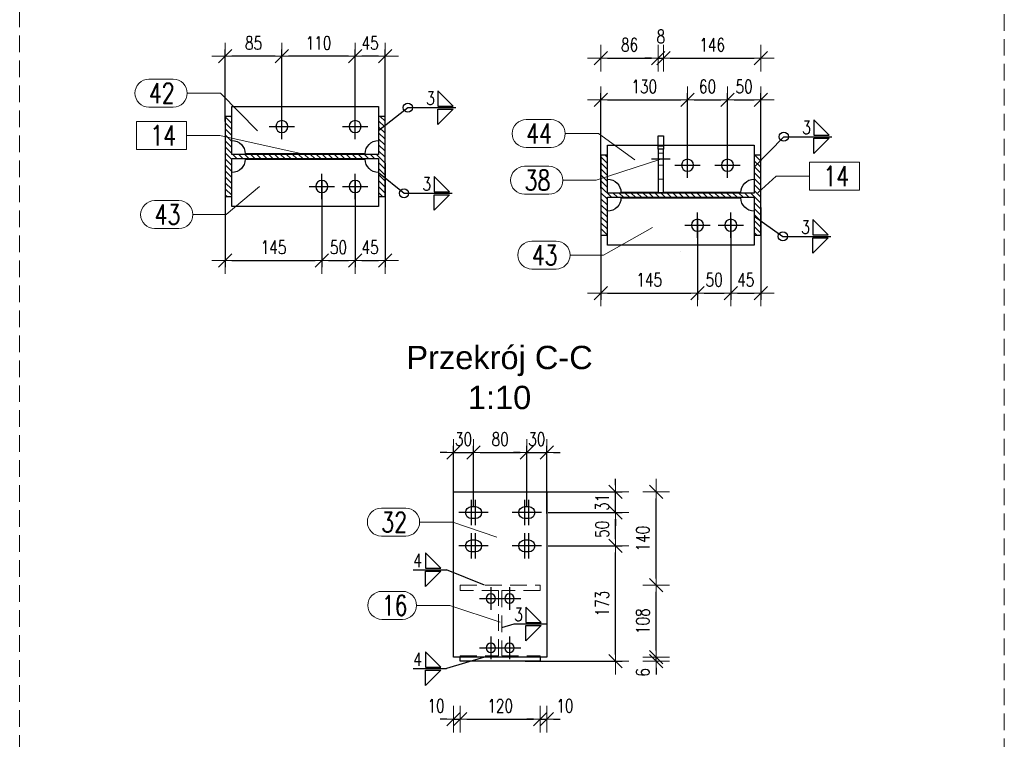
# Model space of a CAD drawing. Header units: millimetres. Extents: x 3515 to 4528, y 13642 to 14292.
# Tile 60 of 96: x 4124 to 4272, y 13827 to 13935. Entities that reach past the tile are written whole.
import ezdxf
from ezdxf.enums import TextEntityAlignment as Align

# ---------------------------------------------------------------- set-up
doc = ezdxf.new("R2010")
doc.units = ezdxf.units.MM
doc.header["$LTSCALE"] = 10
doc.linetypes.add('HIDDEN', pattern=[0.375, 0.25, -0.125])
doc.linetypes.add('MITTE', pattern=[2, 1.25, -0.25, 0.25, -0.25])
doc.layers.get('Defpoints').update_dxf_attribs({"color": 1})
for name, color, linetype, lineweight in [('PS_DIM', 4, 'Continuous', 13), ('PS_Hatch', 3, 'Continuous', 9), ('PS_Hidden', 2, 'HIDDEN', 9), ('PS_Pos', 1, 'Continuous', 15), ('PS_SOLID', 7, 'Continuous', 30), ('PS_TEXT', 3, 'Continuous', 18)]:
    doc.layers.add(name, color=color, linetype=linetype, lineweight=lineweight)
doc.layers.add('PS_MID', color=5, linetype='MITTE')
doc.layers.add('PS_WELD', color=1, linetype='Continuous')
doc.styles.add('ARIAL', font='arial.ttf')
doc.styles.add('simplex', font='simplex.shx', dxfattribs={"width": 0.75})
doc.dimstyles.new('1_10_PRZ', dxfattribs={"dimtxt": 2, "dimasz": 1, "dimexe": 2, "dimexo": 5, "dimgap": 1, "dimtad": 1, "dimdec": 0, "dimlfac": 10, "dimtxsty": 'simplex', "dimblk": 'dimznak', "dimcen": 2, "dimse1": 1, "dimse2": 1, "dimclrt": 3, "dimadec": 1, "dimazin": 0, "dimtfac": 1, "dimtdec": 0, "dimtix": 1, "dimtmove": 2, "dimatfit": 3, "dimldrblk": 'dim-grot', "dimfxl": 1, "dimarcsym": 0})
doc.dimstyles.new('1_10_SC', dxfattribs={"dimtxt": 2, "dimasz": 1, "dimexe": 1, "dimexo": 1, "dimgap": 1, "dimtad": 1, "dimdec": 0, "dimlfac": 10, "dimtxsty": 'simplex', "dimblk": 'dimznak', "dimcen": 2, "dimclrd": 256, "dimclre": 256, "dimclrt": 3, "dimadec": 1, "dimazin": 0, "dimtfac": 1, "dimtdec": 0, "dimtix": 1, "dimtmove": 2, "dimatfit": 3, "dimldrblk": 'dim-grot', "dimfxl": 1, "dimarcsym": 0})

# ---------------------------------------------------------------- blocks, each defined once
blk = doc.blocks.new('dimznak')
at = {"color": 0}
for points in [[(0, 2), (0, -2)], [(-2, 0), (2, 0)]]:
    blk.add_lwpolyline(points, dxfattribs=at)
at = {"color": 2}
blk.add_lwpolyline([(1, 1), (-1, -1)], dxfattribs=at)
blk = doc.blocks.new('*D255')
at = {"layer": 'Defpoints', "color": 0, "transparency": 16777216}
for p in [(4154.89, 13912.96), (4169.39, 13912.12), (4169.39, 13899.09)]:
    blk.add_point(p, dxfattribs=at)
at = {"layer": 'PS_DIM', "lineweight": -2, "transparency": 16777216}
for p, q in [((4154.89, 13911.96), (4154.89, 13898.09)), ((4169.39, 13911.12), (4169.39, 13898.09)), ((4155.89, 13899.09), (4168.39, 13899.09))]:
    blk.add_line(p, q, dxfattribs=at)
at = {"layer": 'PS_DIM', "lineweight": -2, "transparency": 16777216, "rotation": 180}
blk.add_blockref('dimznak', (4154.89, 13899.09), dxfattribs=at)
at = {"layer": 'PS_DIM', "lineweight": -2, "transparency": 16777216}
blk.add_blockref('dimznak', (4169.39, 13899.09), dxfattribs=at)
at = {"layer": 'PS_DIM', "color": 3, "transparency": 16777216, "insert": (4162.14, 13901.09), "char_height": 2, "attachment_point": 5, "style": 'simplex'}
blk.add_mtext('145', dxfattribs=at)
blk = doc.blocks.new('dim-grot')
blk.add_hatch(color=256).paths.add_polyline_path([(0, 0), (-2, 0.5), (-2, -0.5)])
blk.add_lwpolyline([(0, 0), (-2, 0.5), (-2, -0.5), (0, 0)])
blk = doc.blocks.new('*D256')
at = {"layer": 'Defpoints', "color": 0, "transparency": 16777216}
for p in [(4169.39, 13912.12), (4174.39, 13912.12), (4174.39, 13899.09)]:
    blk.add_point(p, dxfattribs=at)
at = {"layer": 'PS_DIM', "lineweight": -2, "transparency": 16777216}
for p, q in [((4169.39, 13911.12), (4169.39, 13898.09)), ((4174.39, 13911.12), (4174.39, 13898.09)), ((4170.39, 13899.09), (4173.39, 13899.09))]:
    blk.add_line(p, q, dxfattribs=at)
at = {"layer": 'PS_DIM', "lineweight": -2, "transparency": 16777216, "rotation": 180}
blk.add_blockref('dimznak', (4169.39, 13899.09), dxfattribs=at)
at = {"layer": 'PS_DIM', "lineweight": -2, "transparency": 16777216}
blk.add_blockref('dimznak', (4174.39, 13899.09), dxfattribs=at)
at = {"layer": 'PS_DIM', "color": 3, "transparency": 16777216, "insert": (4171.89, 13901.09), "char_height": 2, "attachment_point": 5, "style": 'simplex'}
blk.add_mtext('50', dxfattribs=at)
blk = doc.blocks.new('*D257')
at = {"layer": 'Defpoints', "color": 0, "transparency": 16777216}
for p in [(4178.89, 13914.72), (4174.39, 13912.12), (4178.89, 13899.09)]:
    blk.add_point(p, dxfattribs=at)
at = {"layer": 'PS_DIM', "lineweight": -2, "transparency": 16777216}
for p, q in [((4178.89, 13913.72), (4178.89, 13898.09)), ((4174.39, 13911.12), (4174.39, 13898.09)), ((4175.39, 13899.09), (4177.89, 13899.09))]:
    blk.add_line(p, q, dxfattribs=at)
at = {"layer": 'PS_DIM', "lineweight": -2, "transparency": 16777216, "rotation": 180}
blk.add_blockref('dimznak', (4174.39, 13899.09), dxfattribs=at)
at = {"layer": 'PS_DIM', "lineweight": -2, "transparency": 16777216}
blk.add_blockref('dimznak', (4178.89, 13899.09), dxfattribs=at)
at = {"layer": 'PS_DIM', "color": 3, "transparency": 16777216, "insert": (4176.64, 13901.09), "char_height": 2, "attachment_point": 5, "style": 'simplex'}
blk.add_mtext('45', dxfattribs=at)
blk = doc.blocks.new('*D258')
at = {"layer": 'Defpoints', "color": 0, "transparency": 16777216}
for p in [(4174.39, 13929.76), (4174.39, 13917.32), (4178.89, 13914.72)]:
    blk.add_point(p, dxfattribs=at)
at = {"layer": 'PS_DIM', "lineweight": -2, "transparency": 16777216}
for p, q in [((4174.39, 13918.32), (4174.39, 13930.76)), ((4178.89, 13915.72), (4178.89, 13930.76)), ((4177.89, 13929.76), (4175.39, 13929.76))]:
    blk.add_line(p, q, dxfattribs=at)
at = {"layer": 'PS_DIM', "lineweight": -2, "transparency": 16777216, "rotation": 180}
blk.add_blockref('dimznak', (4174.39, 13929.76), dxfattribs=at)
at = {"layer": 'PS_DIM', "lineweight": -2, "transparency": 16777216}
blk.add_blockref('dimznak', (4178.89, 13929.76), dxfattribs=at)
at = {"layer": 'PS_DIM', "color": 3, "transparency": 16777216, "insert": (4176.64, 13931.76), "char_height": 2, "attachment_point": 5, "style": 'simplex'}
blk.add_mtext('45', dxfattribs=at)
blk = doc.blocks.new('*D259')
at = {"layer": 'Defpoints', "color": 0, "transparency": 16777216}
for p in [(4163.39, 13929.76), (4163.39, 13917.32), (4174.39, 13917.32)]:
    blk.add_point(p, dxfattribs=at)
at = {"layer": 'PS_DIM', "lineweight": -2, "transparency": 16777216}
for p, q in [((4163.39, 13918.32), (4163.39, 13930.76)), ((4174.39, 13918.32), (4174.39, 13930.76)), ((4173.39, 13929.76), (4164.39, 13929.76))]:
    blk.add_line(p, q, dxfattribs=at)
at = {"layer": 'PS_DIM', "lineweight": -2, "transparency": 16777216, "rotation": 180}
blk.add_blockref('dimznak', (4163.39, 13929.76), dxfattribs=at)
at = {"layer": 'PS_DIM', "lineweight": -2, "transparency": 16777216}
blk.add_blockref('dimznak', (4174.39, 13929.76), dxfattribs=at)
at = {"layer": 'PS_DIM', "color": 3, "transparency": 16777216, "insert": (4168.89, 13931.76), "char_height": 2, "attachment_point": 5, "style": 'simplex'}
blk.add_mtext('110', dxfattribs=at)
blk = doc.blocks.new('*D260')
at = {"layer": 'Defpoints', "color": 0, "transparency": 16777216}
for p in [(4154.89, 13929.76), (4154.89, 13918.97), (4163.39, 13917.32)]:
    blk.add_point(p, dxfattribs=at)
at = {"layer": 'PS_DIM', "lineweight": -2, "transparency": 16777216}
for p, q in [((4154.89, 13919.97), (4154.89, 13930.76)), ((4163.39, 13918.32), (4163.39, 13930.76)), ((4162.39, 13929.76), (4155.89, 13929.76))]:
    blk.add_line(p, q, dxfattribs=at)
at = {"layer": 'PS_DIM', "lineweight": -2, "transparency": 16777216, "rotation": 180}
blk.add_blockref('dimznak', (4154.89, 13929.76), dxfattribs=at)
at = {"layer": 'PS_DIM', "lineweight": -2, "transparency": 16777216}
blk.add_blockref('dimznak', (4163.39, 13929.76), dxfattribs=at)
at = {"layer": 'PS_DIM', "color": 3, "transparency": 16777216, "insert": (4159.14, 13931.76), "char_height": 2, "attachment_point": 5, "style": 'simplex'}
blk.add_mtext('85', dxfattribs=at)
blk = doc.blocks.new('*D261')
at = {"layer": 'Defpoints', "color": 0, "transparency": 16777216}
for p in [(4202.37, 13856.26), (4213.5, 13856.26), (4198.94, 13838.96)]:
    blk.add_point(p, dxfattribs=at)
at = {"layer": 'PS_DIM', "lineweight": -2, "transparency": 16777216}
for p, q in [((4203.37, 13856.26), (4214.5, 13856.26)), ((4213.5, 13839.96), (4213.5, 13855.26)), ((4199.94, 13838.96), (4214.5, 13838.96))]:
    blk.add_line(p, q, dxfattribs=at)
for p, rotation in [((4213.5, 13856.26), 90), ((4213.5, 13838.96), 270)]:
    blk.add_blockref('dimznak', p, dxfattribs=dict(at, rotation=rotation))
at = {"layer": 'PS_DIM', "color": 3, "transparency": 16777216, "insert": (4211.5, 13847.61), "char_height": 2, "attachment_point": 5, "rotation": 90, "style": 'simplex'}
blk.add_mtext('173', dxfattribs=at)
blk = doc.blocks.new('*D262')
at = {"layer": 'Defpoints', "color": 0, "transparency": 16777216}
for p in [(4202.37, 13861.26), (4213.5, 13861.26), (4202.37, 13856.26)]:
    blk.add_point(p, dxfattribs=at)
at = {"layer": 'PS_DIM', "lineweight": -2, "transparency": 16777216}
for p, q in [((4203.37, 13861.26), (4214.5, 13861.26)), ((4213.5, 13857.26), (4213.5, 13860.26)), ((4203.37, 13856.26), (4214.5, 13856.26))]:
    blk.add_line(p, q, dxfattribs=at)
for p, rotation in [((4213.5, 13861.26), 90), ((4213.5, 13856.26), 270)]:
    blk.add_blockref('dimznak', p, dxfattribs=dict(at, rotation=rotation))
at = {"layer": 'PS_DIM', "color": 3, "transparency": 16777216, "insert": (4211.5, 13858.76), "char_height": 2, "attachment_point": 5, "rotation": 90, "style": 'simplex'}
blk.add_mtext('50', dxfattribs=at)
blk = doc.blocks.new('*D263')
at = {"layer": 'Defpoints', "color": 0, "transparency": 16777216}
for p in [(4197.6, 13864.36), (4213.5, 13864.36), (4202.37, 13861.26)]:
    blk.add_point(p, dxfattribs=at)
at = {"layer": 'PS_DIM', "lineweight": -2, "transparency": 16777216}
for p, q in [((4213.5, 13865.36), (4213.5, 13866.36)), ((4198.6, 13864.36), (4214.5, 13864.36)), ((4213.5, 13861.26), (4213.5, 13864.36)), ((4203.37, 13861.26), (4214.5, 13861.26)), ((4213.5, 13860.26), (4213.5, 13859.26))]:
    blk.add_line(p, q, dxfattribs=at)
for p, rotation in [((4213.5, 13864.36), 270), ((4213.5, 13861.26), 90)]:
    blk.add_blockref('dimznak', p, dxfattribs=dict(at, rotation=rotation))
at = {"layer": 'PS_DIM', "color": 3, "transparency": 16777216, "insert": (4211.5, 13862.81), "char_height": 2, "attachment_point": 5, "rotation": 90, "style": 'simplex'}
blk.add_mtext('31', dxfattribs=at)
blk = doc.blocks.new('*D264')
at = {"layer": 'Defpoints', "color": 0, "transparency": 16777216}
for p in [(4192.17, 13870.29), (4192.17, 13861.26), (4189.17, 13853.27)]:
    blk.add_point(p, dxfattribs=at)
at = {"layer": 'PS_DIM', "lineweight": -2, "transparency": 16777216}
for p, q in [((4188.17, 13870.29), (4187.17, 13870.29)), ((4189.17, 13854.27), (4189.17, 13871.29)), ((4189.17, 13870.29), (4192.17, 13870.29)), ((4192.17, 13862.26), (4192.17, 13871.29)), ((4193.17, 13870.29), (4194.17, 13870.29))]:
    blk.add_line(p, q, dxfattribs=at)
blk.add_blockref('dimznak', (4189.17, 13870.29), dxfattribs=at)
at = {"layer": 'PS_DIM', "lineweight": -2, "transparency": 16777216, "rotation": 180}
blk.add_blockref('dimznak', (4192.17, 13870.29), dxfattribs=at)
at = {"layer": 'PS_DIM', "color": 3, "transparency": 16777216, "insert": (4190.67, 13872.29), "char_height": 2, "attachment_point": 5, "style": 'simplex'}
blk.add_mtext('30', dxfattribs=at)
blk = doc.blocks.new('*D265')
at = {"layer": 'Defpoints', "color": 0, "transparency": 16777216}
for p in [(4200.17, 13870.29), (4192.17, 13861.26), (4200.17, 13861.26)]:
    blk.add_point(p, dxfattribs=at)
at = {"layer": 'PS_DIM', "lineweight": -2, "transparency": 16777216}
for p, q in [((4192.17, 13862.26), (4192.17, 13871.29)), ((4193.17, 13870.29), (4199.17, 13870.29)), ((4200.17, 13862.26), (4200.17, 13871.29))]:
    blk.add_line(p, q, dxfattribs=at)
at = {"layer": 'PS_DIM', "lineweight": -2, "transparency": 16777216, "rotation": 180}
blk.add_blockref('dimznak', (4192.17, 13870.29), dxfattribs=at)
at = {"layer": 'PS_DIM', "lineweight": -2, "transparency": 16777216}
blk.add_blockref('dimznak', (4200.17, 13870.29), dxfattribs=at)
at = {"layer": 'PS_DIM', "color": 3, "transparency": 16777216, "insert": (4196.17, 13872.29), "char_height": 2, "attachment_point": 5, "style": 'simplex'}
blk.add_mtext('80', dxfattribs=at)
blk = doc.blocks.new('*D266')
at = {"layer": 'Defpoints', "color": 0, "transparency": 16777216}
for p in [(4203.17, 13870.29), (4200.17, 13861.26), (4203.17, 13860.12)]:
    blk.add_point(p, dxfattribs=at)
at = {"layer": 'PS_DIM', "lineweight": -2, "transparency": 16777216}
for p, q in [((4199.17, 13870.29), (4198.17, 13870.29)), ((4200.17, 13862.26), (4200.17, 13871.29)), ((4200.17, 13870.29), (4203.17, 13870.29)), ((4203.17, 13861.12), (4203.17, 13871.29)), ((4204.17, 13870.29), (4205.17, 13870.29))]:
    blk.add_line(p, q, dxfattribs=at)
blk.add_blockref('dimznak', (4200.17, 13870.29), dxfattribs=at)
at = {"layer": 'PS_DIM', "lineweight": -2, "transparency": 16777216, "rotation": 180}
blk.add_blockref('dimznak', (4203.17, 13870.29), dxfattribs=at)
at = {"layer": 'PS_DIM', "color": 3, "transparency": 16777216, "insert": (4201.67, 13872.29), "char_height": 2, "attachment_point": 5, "style": 'simplex'}
blk.add_mtext('30', dxfattribs=at)
blk = doc.blocks.new('*D267')
at = {"layer": 'Defpoints', "color": 0, "transparency": 16777216}
for p in [(4189.17, 13850.79), (4190.17, 13850.36), (4190.17, 13830.26)]:
    blk.add_point(p, dxfattribs=at)
at = {"layer": 'PS_DIM', "color": 0, "lineweight": -2, "transparency": 16777216}
for p, q in [((4188.17, 13830.26), (4187.17, 13830.26)), ((4189.17, 13830.26), (4190.17, 13830.26)), ((4191.17, 13830.26), (4192.17, 13830.26))]:
    blk.add_line(p, q, dxfattribs=at)
blk.add_blockref('dimznak', (4189.17, 13830.26), dxfattribs=at)
at = {"layer": 'PS_DIM', "color": 0, "lineweight": -2, "transparency": 16777216, "rotation": 180}
blk.add_blockref('dimznak', (4190.17, 13830.26), dxfattribs=at)
at = {"layer": 'PS_DIM', "color": 3, "transparency": 16777216, "insert": (4186.54, 13832.26), "char_height": 2, "attachment_point": 5, "style": 'simplex'}
blk.add_mtext('10', dxfattribs=at)
blk = doc.blocks.new('*D268')
at = {"layer": 'Defpoints', "color": 0, "transparency": 16777216}
for p in [(4190.17, 13850.36), (4202.17, 13839.76), (4202.17, 13830.26)]:
    blk.add_point(p, dxfattribs=at)
at = {"layer": 'PS_DIM', "color": 0, "lineweight": -2, "transparency": 16777216}
blk.add_line((4191.17, 13830.26), (4201.17, 13830.26), dxfattribs=at)
at = {"layer": 'PS_DIM', "color": 0, "lineweight": -2, "transparency": 16777216, "rotation": 180}
blk.add_blockref('dimznak', (4190.17, 13830.26), dxfattribs=at)
at = {"layer": 'PS_DIM', "color": 0, "lineweight": -2, "transparency": 16777216}
blk.add_blockref('dimznak', (4202.17, 13830.26), dxfattribs=at)
at = {"layer": 'PS_DIM', "color": 3, "transparency": 16777216, "insert": (4196.17, 13832.26), "char_height": 2, "attachment_point": 5, "style": 'simplex'}
blk.add_mtext('120', dxfattribs=at)
blk = doc.blocks.new('*D269')
at = {"layer": 'Defpoints', "color": 0, "transparency": 16777216}
for p in [(4203.17, 13840.59), (4202.17, 13839.76), (4203.17, 13830.26)]:
    blk.add_point(p, dxfattribs=at)
at = {"layer": 'PS_DIM', "color": 0, "lineweight": -2, "transparency": 16777216}
for p, q in [((4201.17, 13830.26), (4200.17, 13830.26)), ((4202.17, 13830.26), (4203.17, 13830.26)), ((4204.17, 13830.26), (4205.17, 13830.26))]:
    blk.add_line(p, q, dxfattribs=at)
blk.add_blockref('dimznak', (4202.17, 13830.26), dxfattribs=at)
at = {"layer": 'PS_DIM', "color": 0, "lineweight": -2, "transparency": 16777216, "rotation": 180}
blk.add_blockref('dimznak', (4203.17, 13830.26), dxfattribs=at)
at = {"layer": 'PS_DIM', "color": 3, "transparency": 16777216, "insert": (4205.89, 13832.26), "char_height": 2, "attachment_point": 5, "style": 'simplex'}
blk.add_mtext('10', dxfattribs=at)
blk = doc.blocks.new('*D270')
at = {"layer": 'Defpoints', "color": 0, "transparency": 16777216}
for p in [(4198.94, 13839.56), (4219.58, 13839.56), (4198.94, 13838.96)]:
    blk.add_point(p, dxfattribs=at)
at = {"layer": 'PS_DIM', "color": 0, "lineweight": -2, "transparency": 16777216}
for p, q in [((4219.58, 13840.56), (4219.58, 13841.56)), ((4219.58, 13838.96), (4219.58, 13839.56)), ((4219.58, 13837.96), (4219.58, 13836.96))]:
    blk.add_line(p, q, dxfattribs=at)
for p, rotation in [((4219.58, 13839.56), 270), ((4219.58, 13838.96), 90)]:
    blk.add_blockref('dimznak', p, dxfattribs=dict(at, rotation=rotation))
at = {"layer": 'PS_DIM', "color": 3, "transparency": 16777216, "insert": (4217.58, 13837.28), "char_height": 2, "attachment_point": 5, "rotation": 90, "style": 'simplex'}
blk.add_mtext('6', dxfattribs=at)
blk = doc.blocks.new('*D271')
at = {"layer": 'Defpoints', "color": 0, "transparency": 16777216}
for p in [(4198.79, 13850.36), (4219.58, 13850.36), (4198.94, 13839.56)]:
    blk.add_point(p, dxfattribs=at)
at = {"layer": 'PS_DIM', "color": 0, "lineweight": -2, "transparency": 16777216}
blk.add_line((4219.58, 13840.56), (4219.58, 13849.36), dxfattribs=at)
for p, rotation in [((4219.58, 13850.36), 90), ((4219.58, 13839.56), 270)]:
    blk.add_blockref('dimznak', p, dxfattribs=dict(at, rotation=rotation))
at = {"layer": 'PS_DIM', "color": 3, "transparency": 16777216, "insert": (4217.58, 13844.96), "char_height": 2, "attachment_point": 5, "rotation": 90, "style": 'simplex'}
blk.add_mtext('108', dxfattribs=at)
blk = doc.blocks.new('*D272')
at = {"layer": 'Defpoints', "color": 0, "transparency": 16777216}
for p in [(4196.17, 13864.36), (4219.58, 13864.36), (4198.79, 13850.36)]:
    blk.add_point(p, dxfattribs=at)
at = {"layer": 'PS_DIM', "color": 0, "lineweight": -2, "transparency": 16777216}
blk.add_line((4219.58, 13851.36), (4219.58, 13863.36), dxfattribs=at)
for p, rotation in [((4219.58, 13864.36), 90), ((4219.58, 13850.36), 270)]:
    blk.add_blockref('dimznak', p, dxfattribs=dict(at, rotation=rotation))
at = {"layer": 'PS_DIM', "color": 3, "transparency": 16777216, "insert": (4217.58, 13857.36), "char_height": 2, "attachment_point": 5, "rotation": 90, "style": 'simplex'}
blk.add_mtext('140', dxfattribs=at)
blk = doc.blocks.new('Przekrój')
at = {"layer": 'PS_DIM', "style": 'ARIAL', "flags": 4}
for tag, p in [('PRZEKRÓJ', (7.89, 7.75)), ('SKALA', (7.89, 1.75))]:
    blk.add_attdef(tag, text='', height=3.5, dxfattribs=at).set_placement(p, align=Align.MIDDLE_CENTER)
blk = doc.blocks.new('*D273')
at = {"layer": 'Defpoints', "color": 0, "transparency": 16777216}
for p in [(4211.31, 13908.91), (4225.81, 13906.31), (4225.81, 13894.23)]:
    blk.add_point(p, dxfattribs=at)
at = {"layer": 'PS_DIM', "lineweight": -2, "transparency": 16777216}
for p, q in [((4211.31, 13907.91), (4211.31, 13893.23)), ((4225.81, 13905.31), (4225.81, 13893.23)), ((4212.31, 13894.23), (4224.81, 13894.23))]:
    blk.add_line(p, q, dxfattribs=at)
at = {"layer": 'PS_DIM', "lineweight": -2, "transparency": 16777216, "rotation": 180}
blk.add_blockref('dimznak', (4211.31, 13894.23), dxfattribs=at)
at = {"layer": 'PS_DIM', "lineweight": -2, "transparency": 16777216}
blk.add_blockref('dimznak', (4225.81, 13894.23), dxfattribs=at)
at = {"layer": 'PS_DIM', "color": 3, "transparency": 16777216, "insert": (4218.56, 13896.23), "char_height": 2, "attachment_point": 5, "style": 'simplex'}
blk.add_mtext('145', dxfattribs=at)
blk = doc.blocks.new('*D280')
at = {"layer": 'Defpoints', "color": 0, "transparency": 16777216}
for p in [(4220.71, 13929.48), (4220.71, 13913.41), (4219.91, 13911.31)]:
    blk.add_point(p, dxfattribs=at)
at = {"layer": 'PS_DIM', "color": 0, "lineweight": -2, "transparency": 16777216}
for p, q in [((4218.91, 13929.48), (4217.91, 13929.48)), ((4219.91, 13929.48), (4220.71, 13929.48)), ((4221.71, 13929.48), (4222.71, 13929.48))]:
    blk.add_line(p, q, dxfattribs=at)
blk.add_blockref('dimznak', (4219.91, 13929.48), dxfattribs=at)
at = {"layer": 'PS_DIM', "color": 0, "lineweight": -2, "transparency": 16777216, "rotation": 180}
blk.add_blockref('dimznak', (4220.71, 13929.48), dxfattribs=at)
at = {"layer": 'PS_DIM', "color": 3, "transparency": 16777216, "insert": (4220.31, 13932.73), "char_height": 2, "attachment_point": 5, "style": 'simplex'}
blk.add_mtext('8', dxfattribs=at)
blk = doc.blocks.new('*X651')
at = {"color": 1}
for p, q in [((4160.03, 13910.2), (4155.03, 13906)), ((4144.28, 13908.1), (4147.93, 13908.1)), ((4150.03, 13906), (4155.03, 13906)), ((4144.28, 13903.9), (4147.93, 13903.9))]:
    blk.add_line(p, q, dxfattribs=at)
for centre, start, end in [((4144.28, 13906), 90, 270), ((4147.93, 13906), 270, 90)]:
    blk.add_arc(centre, 2.1, start, end, dxfattribs=at)
at = {"color": 2, "style": 'simplex', "width": 0.75}
blk.add_text('43', height=3, dxfattribs=at).set_placement((4144.28, 13904.5))
blk = doc.blocks.new('*X652')
at = {"color": 1}
for p, q in [((4143.42, 13926.33), (4147.07, 13926.33)), ((4149.17, 13924.23), (4154.17, 13924.23)), ((4159.71, 13918.56), (4154.17, 13924.23)), ((4143.42, 13922.13), (4147.07, 13922.13))]:
    blk.add_line(p, q, dxfattribs=at)
for centre, start, end in [((4143.42, 13924.23), 90, 270), ((4147.07, 13924.23), 270, 90)]:
    blk.add_arc(centre, 2.1, start, end, dxfattribs=at)
at = {"color": 2, "style": 'simplex', "width": 0.75}
blk.add_text('42', height=3, dxfattribs=at).set_placement((4143.42, 13922.73))
blk = doc.blocks.new('*X653')
at = {"color": 1}
for p, q in [((4149.07, 13919.98), (4141.55, 13919.98)), ((4141.55, 13919.98), (4141.55, 13915.78)), ((4149.07, 13915.78), (4149.07, 13919.98)), ((4149.07, 13917.88), (4154.07, 13917.88)), ((4166.89, 13915.03), (4154.07, 13917.88)), ((4141.55, 13915.78), (4149.07, 13915.78))]:
    blk.add_line(p, q, dxfattribs=at)
at = {"color": 30, "style": 'simplex', "width": 0.75}
blk.add_text('14', height=3, dxfattribs=at).set_placement((4143.65, 13916.38))
blk = doc.blocks.new('*X654')
at = {"color": 1}
for p, q in [((4178.33, 13861.94), (4181.98, 13861.94)), ((4184.08, 13859.84), (4189.08, 13859.84)), ((4195.68, 13857.6), (4189.08, 13859.84)), ((4178.33, 13857.74), (4181.98, 13857.74))]:
    blk.add_line(p, q, dxfattribs=at)
for centre, start, end in [((4178.33, 13859.84), 90, 270), ((4181.98, 13859.84), 270, 90)]:
    blk.add_arc(centre, 2.1, start, end, dxfattribs=at)
at = {"color": 2, "style": 'simplex', "width": 0.75}
blk.add_text('32', height=3, dxfattribs=at).set_placement((4178.33, 13858.34))
blk = doc.blocks.new('*X655')
at = {"color": 1}
for p, q in [((4178.4, 13849.44), (4181.51, 13849.44)), ((4183.61, 13847.34), (4188.61, 13847.34)), ((4196.15, 13844.81), (4188.61, 13847.34)), ((4178.4, 13845.24), (4181.51, 13845.24))]:
    blk.add_line(p, q, dxfattribs=at)
for centre, start, end in [((4178.4, 13847.34), 90, 270), ((4181.51, 13847.34), 270, 90)]:
    blk.add_arc(centre, 2.1, start, end, dxfattribs=at)
at = {"color": 2, "style": 'simplex', "width": 0.75}
blk.add_text('16', height=3, dxfattribs=at).set_placement((4178.4, 13845.84))
blk = doc.blocks.new('*X656')
at = {"color": 1}
for p, q in [((4250.13, 13913.87), (4242.61, 13913.87)), ((4242.61, 13913.87), (4242.61, 13909.67)), ((4250.13, 13909.67), (4250.13, 13913.87)), ((4234.87, 13909.25), (4237.61, 13911.77)), ((4237.61, 13911.77), (4242.61, 13911.77)), ((4242.61, 13909.67), (4250.13, 13909.67))]:
    blk.add_line(p, q, dxfattribs=at)
at = {"color": 30, "style": 'simplex', "width": 0.75}
blk.add_text('14', height=3, dxfattribs=at).set_placement((4244.71, 13910.27))
blk = doc.blocks.new('*X657')
at = {"color": 1}
for p, q in [((4199.84, 13913.25), (4203.49, 13913.25)), ((4220.31, 13914.31), (4210.59, 13911.15)), ((4205.59, 13911.15), (4210.59, 13911.15)), ((4199.84, 13909.05), (4203.49, 13909.05))]:
    blk.add_line(p, q, dxfattribs=at)
for centre, start, end in [((4199.84, 13911.15), 90, 270), ((4203.49, 13911.15), 270, 90)]:
    blk.add_arc(centre, 2.1, start, end, dxfattribs=at)
at = {"color": 2, "style": 'simplex', "width": 0.75}
blk.add_text('38', height=3, dxfattribs=at).set_placement((4199.84, 13909.65))
blk = doc.blocks.new('*X658')
at = {"color": 1}
for p, q in [((4200.08, 13920.26), (4203.83, 13920.26)), ((4205.93, 13918.16), (4210.93, 13918.16)), ((4216.4, 13914.23), (4210.93, 13918.16)), ((4200.08, 13916.06), (4203.83, 13916.06))]:
    blk.add_line(p, q, dxfattribs=at)
for centre, start, end in [((4200.08, 13918.16), 90, 270), ((4203.83, 13918.16), 270, 90)]:
    blk.add_arc(centre, 2.1, start, end, dxfattribs=at)
at = {"color": 2, "style": 'simplex', "width": 0.75}
blk.add_text('44', height=3, dxfattribs=at).set_placement((4200.08, 13916.66))
blk = doc.blocks.new('*X659')
at = {"color": 1}
for p, q in [((4219.07, 13904.06), (4211.67, 13899.92)), ((4200.93, 13902.02), (4204.57, 13902.02)), ((4206.67, 13899.92), (4211.67, 13899.92)), ((4200.93, 13897.82), (4204.57, 13897.82))]:
    blk.add_line(p, q, dxfattribs=at)
for centre, start, end in [((4200.93, 13899.92), 90, 270), ((4204.57, 13899.92), 270, 90)]:
    blk.add_arc(centre, 2.1, start, end, dxfattribs=at)
at = {"color": 2, "style": 'simplex', "width": 0.75}
blk.add_text('43', height=3, dxfattribs=at).set_placement((4200.93, 13898.42))
blk = doc.blocks.new('*X663')
at = {"color": 3}
for p, q in [((4187.27, 13852.92), (4184.97, 13855.22)), ((4184.97, 13855.22), (4184.97, 13852.92)), ((4184.97, 13852.92), (4187.27, 13852.92)), ((4184.97, 13852.46), (4187.27, 13852.46)), ((4187.27, 13852.46), (4184.97, 13850.16)), ((4184.97, 13850.16), (4184.97, 13852.46))]:
    blk.add_line(p, q, dxfattribs=at)
at = {"color": 9}
for p in [(4183.13, 13852.69), (4193.81, 13850.36)]:
    blk.add_line(p, (4188.13, 13852.69), dxfattribs=at)
at = {"color": 2, "style": 'simplex', "width": 0.75}
blk.add_text('4', height=2, dxfattribs=at).set_placement((4183.13, 13853.09))
blk = doc.blocks.new('*X664')
at = {"color": 3}
for p, q in [((4202.33, 13844.79), (4200.03, 13847.09)), ((4200.03, 13847.09), (4200.03, 13844.79)), ((4200.03, 13844.79), (4202.33, 13844.79)), ((4200.03, 13844.33), (4202.33, 13844.33)), ((4202.33, 13844.33), (4200.03, 13842.03)), ((4200.03, 13842.03), (4200.03, 13844.33))]:
    blk.add_line(p, q, dxfattribs=at)
at = {"color": 9}
for p, q in [((4196.42, 13844.01), (4198.28, 13844.56)), ((4198.28, 13844.56), (4203.28, 13844.56))]:
    blk.add_line(p, q, dxfattribs=at)
at = {"color": 2, "style": 'simplex', "width": 0.75}
blk.add_text('3', height=2, dxfattribs=at).set_placement((4198.28, 13844.96))
blk = doc.blocks.new('*X665')
at = {"color": 3}
for p, q in [((4187.27, 13838.07), (4184.97, 13840.37)), ((4184.97, 13840.37), (4184.97, 13838.07)), ((4184.97, 13838.07), (4187.27, 13838.07)), ((4184.97, 13837.61), (4187.27, 13837.61)), ((4187.27, 13837.61), (4184.97, 13835.31)), ((4184.97, 13835.31), (4184.97, 13837.61))]:
    blk.add_line(p, q, dxfattribs=at)
at = {"color": 9}
for p in [(4193.81, 13839.56), (4183.13, 13837.84)]:
    blk.add_line(p, (4188.13, 13837.84), dxfattribs=at)
at = {"color": 2, "style": 'simplex', "width": 0.75}
blk.add_text('4', height=2, dxfattribs=at).set_placement((4183.13, 13838.24))
blk = doc.blocks.new('*X667')
at = {"color": 3}
for p, q in [((4189.13, 13922.29), (4186.83, 13924.59)), ((4186.83, 13924.59), (4186.83, 13922.29)), ((4186.83, 13922.29), (4189.13, 13922.29)), ((4186.83, 13921.83), (4189.13, 13921.83)), ((4189.13, 13921.83), (4186.83, 13919.53)), ((4186.83, 13919.53), (4186.83, 13921.83))]:
    blk.add_line(p, q, dxfattribs=at)
at = {"color": 9}
for p, q in [((4177.89, 13918.61), (4182.31, 13922.06)), ((4182.31, 13922.06), (4189.52, 13922.06))]:
    blk.add_line(p, q, dxfattribs=at)
blk.add_circle((4182.31, 13922.06), 0.69, dxfattribs=at)
at = {"color": 2, "style": 'simplex', "width": 0.75}
blk.add_text('3', height=2, dxfattribs=at).set_placement((4185.07, 13922.46))
blk = doc.blocks.new('*X668')
at = {"color": 9}
for p, q in [((4177.89, 13912.32), (4181.74, 13909.2)), ((4181.74, 13909.2), (4188.95, 13909.2))]:
    blk.add_line(p, q, dxfattribs=at)
at = {"color": 3}
for p, q in [((4188.56, 13909.43), (4186.26, 13911.73)), ((4186.26, 13911.73), (4186.26, 13909.43)), ((4186.26, 13909.43), (4188.56, 13909.43)), ((4186.26, 13908.97), (4188.56, 13908.97)), ((4188.56, 13908.97), (4186.26, 13906.67)), ((4186.26, 13906.67), (4186.26, 13908.97))]:
    blk.add_line(p, q, dxfattribs=at)
at = {"color": 9}
blk.add_circle((4181.74, 13909.2), 0.69, dxfattribs=at)
at = {"color": 2, "style": 'simplex', "width": 0.75}
blk.add_text('3', height=2, dxfattribs=at).set_placement((4184.5, 13909.6))
blk = doc.blocks.new('*X669')
at = {"color": 3}
for p, q in [((4245.59, 13917.92), (4243.29, 13920.22)), ((4243.29, 13920.22), (4243.29, 13917.92)), ((4243.29, 13917.92), (4245.59, 13917.92)), ((4243.29, 13917.46), (4245.59, 13917.46)), ((4245.59, 13917.46), (4243.29, 13915.16)), ((4243.29, 13915.16), (4243.29, 13917.46))]:
    blk.add_line(p, q, dxfattribs=at)
at = {"color": 9}
for p, q in [((4234.33, 13913.1), (4238.77, 13917.69)), ((4238.77, 13917.69), (4245.98, 13917.69))]:
    blk.add_line(p, q, dxfattribs=at)
blk.add_circle((4238.77, 13917.69), 0.69, dxfattribs=at)
at = {"color": 2, "style": 'simplex', "width": 0.75}
blk.add_text('3', height=2, dxfattribs=at).set_placement((4241.53, 13918.09))
blk = doc.blocks.new('*X670')
at = {"color": 9}
for p, q in [((4234.33, 13905.76), (4238.63, 13902.73)), ((4238.63, 13902.73), (4245.84, 13902.73))]:
    blk.add_line(p, q, dxfattribs=at)
at = {"color": 3}
for p, q in [((4245.45, 13902.96), (4243.15, 13905.26)), ((4243.15, 13905.26), (4243.15, 13902.96)), ((4243.15, 13902.96), (4245.45, 13902.96)), ((4243.15, 13902.5), (4245.45, 13902.5)), ((4245.45, 13902.5), (4243.15, 13900.2)), ((4243.15, 13900.2), (4243.15, 13902.5))]:
    blk.add_line(p, q, dxfattribs=at)
at = {"color": 9}
blk.add_circle((4238.63, 13902.73), 0.69, dxfattribs=at)
at = {"color": 2, "style": 'simplex', "width": 0.75}
blk.add_text('3', height=2, dxfattribs=at).set_placement((4241.39, 13903.13))

msp = doc.modelspace()

# ---------------------------------------------------------------- hatches: boundary and pattern name
at = {"layer": 'PS_Hatch'}
h = msp.add_hatch(dxfattribs=at)
h.set_pattern_fill('ANSI31', color=256, scale=0.2, angle=90, style=0)
h.set_pattern_definition([(135, (897.5557, -92.84265), (-0.449012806, -0.449012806), [])])
h.paths.add_polyline_path([(4178.89, 13908.72), (4178.89, 13920.72), (4177.91, 13920.72), (4177.91, 13915.03), (4155.87, 13915.03), (4155.87, 13920.72), (4154.89, 13920.72), (4154.89, 13908.72), (4155.87, 13908.72), (4155.87, 13914.41), (4177.91, 13914.41), (4177.91, 13908.72)])
h = msp.add_hatch(dxfattribs=at)
h.set_pattern_fill('ANSI31', color=256, scale=0.2, angle=90, style=0)
h.set_pattern_definition([(135, (305.4893, -205.58285), (-0.449012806, -0.449012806), [])])
h.paths.add_polyline_path([(4235.31, 13902.91), (4235.31, 13914.91), (4234.33, 13914.91), (4234.33, 13909.22), (4212.29, 13909.22), (4212.29, 13914.91), (4211.31, 13914.91), (4211.31, 13902.91), (4212.29, 13902.91), (4212.29, 13908.6), (4234.33, 13908.6), (4234.33, 13902.91)])

# ---------------------------------------------------------------- linework, layer by layer
at = {"layer": 'PS_Hidden', "color": 2, "linetype": 'HIDDEN', "extrusion": (0, -1, 2.22045e-16)}
for p, q in [((4219.91, 13916.41), (4220.71, 13916.41)), ((4219.91, 13916.27), (4220.71, 13916.27)), ((4219.91, 13915.21), (4220.71, 13915.21)), ((4219.91, 13913.41), (4220.71, 13913.41)), ((4220.71, 13911.31), (4219.91, 13911.31))]:
    msp.add_line(p, q, dxfattribs=at)
at = {"layer": 'PS_Hidden', "color": 2, "linetype": 'HIDDEN', "extrusion": (-1, 3.87468e-14, -2.23779e-16)}
for p, q in [((4190.17, 13849.56), (4190.17, 13850.36)), ((4190.17, 13850.36), (4202.17, 13850.36)), ((4195.92, 13849.56), (4190.17, 13849.56)), ((4195.92, 13839.76), (4195.92, 13849.56)), ((4202.17, 13849.56), (4196.42, 13849.56)), ((4196.42, 13849.56), (4196.42, 13839.76)), ((4202.17, 13850.36), (4202.17, 13849.56)), ((4190.17, 13839.56), (4190.17, 13839.76)), ((4190.17, 13839.76), (4195.92, 13839.76)), ((4196.42, 13839.76), (4202.17, 13839.76)), ((4202.17, 13839.76), (4202.17, 13839.56))]:
    msp.add_line(p, q, dxfattribs=at)
at = {"layer": 'PS_Hidden', "color": 2, "linetype": 'HIDDEN'}
msp.add_lwpolyline([(4124.01, 14011.11), (4271.88, 14011.11), (4271.88, 13690.37), (4124.01, 13690.37)], close=True, dxfattribs=at)
at = {"layer": 'PS_MID', "color": 5, "linetype": 'MITTE', "extrusion": (0, -1, 2.22045e-16)}
for p, q in [((4163.39, 13917.32), (4163.39, 13921.12)), ((4174.39, 13917.32), (4174.39, 13921.12)), ((4161.49, 13919.22), (4165.29, 13919.22)), ((4172.49, 13919.22), (4176.29, 13919.22)), ((4224.31, 13911.51), (4224.31, 13915.31)), ((4230.31, 13911.51), (4230.31, 13915.31)), ((4221.71, 13914.31), (4218.91, 13914.31)), ((4222.41, 13913.41), (4226.21, 13913.41)), ((4228.41, 13913.41), (4232.21, 13913.41)), ((4169.39, 13908.32), (4169.39, 13912.12)), ((4174.39, 13908.32), (4174.39, 13912.12)), ((4167.49, 13910.22), (4171.29, 13910.22)), ((4172.49, 13910.22), (4176.29, 13910.22)), ((4225.81, 13902.51), (4225.81, 13906.31)), ((4230.81, 13902.51), (4230.81, 13906.31)), ((4223.91, 13904.41), (4227.71, 13904.41)), ((4228.91, 13904.41), (4232.71, 13904.41)), ((4223.31, 13900.41, -23.32), (4223.31, 13900.41, 0.01))]:
    msp.add_line(p, q, dxfattribs=at)
at = {"layer": 'PS_MID', "color": 5, "linetype": 'MITTE', "extrusion": (-1, 3.87468e-14, -2.23779e-16)}
for p, q in [((4191.87, 13859.36), (4191.87, 13863.16)), ((4192.47, 13859.36), (4192.47, 13863.16)), ((4199.87, 13859.36), (4199.87, 13863.16)), ((4200.47, 13859.36), (4200.47, 13863.16)), ((4194.37, 13861.26), (4189.97, 13861.26)), ((4202.37, 13861.26), (4197.97, 13861.26)), ((4191.87, 13854.36), (4191.87, 13858.16)), ((4192.47, 13854.36), (4192.47, 13858.16)), ((4199.87, 13854.36), (4199.87, 13858.16)), ((4200.47, 13854.36), (4200.47, 13858.16)), ((4194.37, 13856.26), (4189.97, 13856.26)), ((4202.37, 13856.26), (4197.97, 13856.26)), ((4194.77, 13850.06), (4194.77, 13846.66)), ((4197.57, 13850.06), (4197.57, 13846.66)), ((4193.07, 13848.36), (4196.47, 13848.36)), ((4195.87, 13848.36), (4199.27, 13848.36)), ((4194.77, 13842.66), (4194.77, 13839.26)), ((4197.57, 13842.66), (4197.57, 13839.26)), ((4193.07, 13840.96), (4196.47, 13840.96)), ((4195.87, 13840.96), (4199.27, 13840.96))]:
    msp.add_line(p, q, dxfattribs=at)
at = {"layer": 'PS_SOLID', "color": 7, "linetype": 'Continuous', "extrusion": (0, -1, 2.22045e-16)}
for p, q in [((4155.89, 13922.22), (4177.89, 13922.22)), ((4155.89, 13917.12), (4155.89, 13922.22)), ((4177.89, 13922.22), (4177.89, 13917.12)), ((4154.89, 13920.72), (4154.89, 13908.72)), ((4155.87, 13920.72), (4154.89, 13920.72)), ((4155.87, 13915.03), (4155.87, 13920.72)), ((4177.91, 13920.72), (4177.91, 13915.03)), ((4178.89, 13920.72), (4177.91, 13920.72)), ((4178.89, 13908.72), (4178.89, 13920.72)), ((4219.91, 13915.81), (4219.91, 13917.81)), ((4219.91, 13917.81), (4220.71, 13917.81)), ((4220.71, 13917.81), (4220.71, 13915.81)), ((4212.31, 13916.41), (4219.91, 13916.41)), ((4212.31, 13911.31), (4212.31, 13916.41)), ((4220.71, 13916.41), (4234.31, 13916.41)), ((4234.31, 13916.41), (4234.31, 13911.31)), ((4177.91, 13915.03), (4155.87, 13915.03)), ((4175.89, 13915.12), (4157.89, 13915.12)), ((4211.31, 13914.91), (4211.31, 13902.91)), ((4212.29, 13914.91), (4211.31, 13914.91)), ((4212.29, 13909.22), (4212.29, 13914.91)), ((4219.91, 13915.81), (4219.91, 13909.31)), ((4220.71, 13915.81), (4219.91, 13915.81)), ((4220.71, 13909.31), (4220.71, 13915.81)), ((4234.33, 13914.91), (4234.33, 13909.22)), ((4235.31, 13914.91), (4234.33, 13914.91)), ((4235.31, 13902.91), (4235.31, 13914.91)), ((4155.87, 13914.41), (4177.91, 13914.41)), ((4155.87, 13908.72), (4155.87, 13914.41)), ((4157.89, 13914.32), (4175.89, 13914.32)), ((4177.91, 13914.41), (4177.91, 13908.72)), ((4155.89, 13907.22), (4155.89, 13912.32)), ((4177.89, 13912.32), (4177.89, 13907.22)), ((4154.89, 13908.72), (4155.87, 13908.72)), ((4177.91, 13908.72), (4178.89, 13908.72)), ((4234.33, 13909.22), (4212.29, 13909.22)), ((4212.29, 13908.6), (4234.33, 13908.6)), ((4212.29, 13902.91), (4212.29, 13908.6)), ((4219.91, 13909.31), (4214.31, 13909.31)), ((4219.91, 13909.31), (4220.71, 13909.31)), ((4232.31, 13909.31), (4220.71, 13909.31)), ((4234.33, 13908.6), (4234.33, 13902.91)), ((4177.89, 13907.22), (4155.89, 13907.22)), ((4214.31, 13908.51), (4232.31, 13908.51)), ((4212.31, 13901.41), (4212.31, 13906.51)), ((4234.31, 13906.51), (4234.31, 13901.41)), ((4211.31, 13902.91), (4212.29, 13902.91)), ((4234.33, 13902.91), (4235.31, 13902.91)), ((4234.31, 13901.41), (4212.31, 13901.41))]:
    msp.add_line(p, q, dxfattribs=at)
at = {"layer": 'PS_SOLID', "color": 7, "linetype": 'Continuous', "extrusion": (-1, 3.87468e-14, -2.23779e-16)}
for p, q in [((4189.17, 13839.56), (4189.17, 13864.36)), ((4189.17, 13864.36), (4203.17, 13864.36)), ((4203.17, 13864.36), (4203.17, 13839.56)), ((4191.87, 13862.16), (4192.47, 13862.16)), ((4199.87, 13862.16), (4200.47, 13862.16)), ((4192.47, 13860.36), (4191.87, 13860.36)), ((4200.47, 13860.36), (4199.87, 13860.36)), ((4191.87, 13857.16), (4192.47, 13857.16)), ((4199.87, 13857.16), (4200.47, 13857.16)), ((4192.47, 13855.36), (4191.87, 13855.36)), ((4200.47, 13855.36), (4199.87, 13855.36)), ((4203.17, 13839.56), (4189.17, 13839.56)), ((4190.17, 13838.96), (4190.17, 13839.56)), ((4202.17, 13839.56), (4202.17, 13838.96)), ((4202.17, 13838.96), (4190.17, 13838.96))]:
    msp.add_line(p, q, dxfattribs=at)
at = {"layer": 'PS_SOLID', "color": 7, "linetype": 'Continuous', "extrusion": (0, -2.22045e-16, -1)}
for centre in [(-4163.39, 13919.22), (-4174.39, 13919.22), (-4224.31, 13913.41), (-4230.31, 13913.41), (-4169.39, 13910.22), (-4174.39, 13910.22), (-4225.81, 13904.41), (-4230.81, 13904.41)]:
    msp.add_circle(centre, 0.9, dxfattribs=at)
at = {"layer": 'PS_SOLID', "color": 7, "linetype": 'Continuous', "extrusion": (2.23845e-16, 8.61287e-16, -1)}
for centre in [(-4194.77, 13848.36), (-4197.57, 13848.36), (-4194.77, 13840.96), (-4197.57, 13840.96)]:
    msp.add_circle(centre, 0.7, dxfattribs=at)
at = {"layer": 'PS_SOLID', "color": 7, "linetype": 'Continuous', "extrusion": (0, -2.22045e-16, -1)}
for centre, start, end in [((-4155.89, 13915.12), 90, 180), ((-4177.89, 13915.12), 0, 90), ((-4155.89, 13914.32), 180, 270), ((-4177.89, 13914.32), 270, 0), ((-4212.31, 13909.31), 90, 180), ((-4234.31, 13909.31), 0, 90), ((-4212.31, 13908.51), 180, 270), ((-4234.31, 13908.51), 270, 0)]:
    msp.add_arc(centre, 2, start, end, dxfattribs=at)
at = {"layer": 'PS_SOLID', "color": 7, "linetype": 'Continuous', "extrusion": (2.23593e-16, 8.47303e-16, -1)}
for centre, start, end in [((-4191.87, 13861.26), 270, 90), ((-4192.47, 13861.26), 90, 270), ((-4199.87, 13861.26), 270, 90), ((-4200.47, 13861.26), 90, 270), ((-4191.87, 13856.26), 270, 90), ((-4192.47, 13856.26), 90, 270), ((-4199.87, 13856.26), 270, 90), ((-4200.47, 13856.26), 90, 270)]:
    msp.add_arc(centre, 0.9, start, end, dxfattribs=at)

# ---------------------------------------------------------------- block references
at = {"layer": 'PS_DIM'}
ref = msp.add_blockref('Przekrój', (4188.19, 13876.8), dxfattribs=at)
ref.add_attrib('PRZEKRÓJ', 'Przekrój C-C', dxfattribs={"layer": 'PS_TEXT', "height": 3.5, "style": 'ARIAL'}).set_placement((4196.08, 13884.55), align=Align.MIDDLE_CENTER)
ref.add_attrib('SKALA', '1:10', dxfattribs={"layer": 'PS_TEXT', "height": 3.5, "style": 'ARIAL'}).set_placement((4196.08, 13878.55), align=Align.MIDDLE_CENTER)
at = {"layer": 'PS_Pos'}
for name in ['*X652', '*X653', '*X658', '*X657', '*X656', '*X651', '*X659', '*X654', '*X655']:
    msp.add_blockref(name, (0, 0), dxfattribs=at)
at = {"layer": 'PS_WELD'}
for name in ['*X667', '*X669', '*X668', '*X670', '*X663', '*X664', '*X665']:
    msp.add_blockref(name, (0, 0), dxfattribs=at)

# ---------------------------------------------------------------- dimensions: what is measured, and where the dimension line sits
at = {"layer": 'PS_DIM'}
for base, p1, p2, picture, middle in [((4220.71, 13929.48), (4219.91, 13911.31), (4220.71, 13913.41), '*D280', (4220.31, 13932.73)), ((4190.17, 13830.26), (4189.17, 13850.79), (4190.17, 13850.36), '*D267', (4186.54, 13832.26)), ((4203.17, 13830.26), (4202.17, 13839.76), (4203.17, 13840.59), '*D269', (4205.89, 13832.26))]:
    dim = msp.add_linear_dim(base=base, p1=p1, p2=p2, dimstyle='1_10_PRZ', dxfattribs=at)
    dim.commit()
    dim.dimension.update_dxf_attribs({"geometry": picture, "text_midpoint": middle, "dimtype": 128})
for base, p1, p2, dimstyle, picture, middle in [((4154.89, 13929.76), (4163.39, 13917.32), (4154.89, 13918.97), '1_10_SC', '*D260', (4159.14, 13931.76)), ((4163.39, 13929.76), (4174.39, 13917.32), (4163.39, 13917.32), '1_10_SC', '*D259', (4168.89, 13931.76)), ((4174.39, 13929.76), (4178.89, 13914.72), (4174.39, 13917.32), '1_10_SC', '*D258', (4176.64, 13931.76)), ((4178.89, 13899.09), (4174.39, 13912.12), (4178.89, 13914.72), '1_10_SC', '*D257', (4176.64, 13901.09)), ((4169.39, 13899.09), (4154.89, 13912.96), (4169.39, 13912.12), '1_10_SC', '*D255', (4162.14, 13901.09)), ((4174.39, 13899.09), (4169.39, 13912.12), (4174.39, 13912.12), '1_10_SC', '*D256', (4171.89, 13901.09)), ((4225.81, 13894.23), (4211.31, 13908.91), (4225.81, 13906.31), '1_10_SC', '*D273', (4218.56, 13896.23)), ((4192.17, 13870.29), (4189.17, 13853.27), (4192.17, 13861.26), '1_10_SC', '*D264', (4190.67, 13872.29)), ((4200.17, 13870.29), (4192.17, 13861.26), (4200.17, 13861.26), '1_10_SC', '*D265', (4196.17, 13872.29)), ((4203.17, 13870.29), (4200.17, 13861.26), (4203.17, 13860.12), '1_10_SC', '*D266', (4201.67, 13872.29)), ((4202.17, 13830.26), (4190.17, 13850.36), (4202.17, 13839.76), '1_10_PRZ', '*D268', (4196.17, 13832.26))]:
    dim = msp.add_linear_dim(base=base, p1=p1, p2=p2, dimstyle=dimstyle, dxfattribs=at)
    dim.commit()
    dim.dimension.update_dxf_attribs({"geometry": picture, "text_midpoint": middle})
for base, p1, p2, dimstyle in [((4219.91, 13929.48), (4211.31, 13908.91), (4219.91, 13911.31), '1_10_PRZ'), ((4235.31, 13929.48), (4220.71, 13913.41), (4235.31, 13913.41), '1_10_PRZ'), ((4224.31, 13923.21), (4211.31, 13908.91), (4224.31, 13911.51), '1_10_SC'), ((4230.31, 13923.21), (4224.31, 13911.51), (4230.31, 13911.51), '1_10_SC'), ((4235.31, 13923.21), (4230.31, 13911.51), (4235.31, 13912.43), '1_10_SC'), ((4235.31, 13894.23), (4230.81, 13906.31), (4235.31, 13908.07), '1_10_SC'), ((4230.81, 13894.23), (4225.81, 13906.31), (4230.81, 13906.31), '1_10_SC')]:
    msp.add_linear_dim(base=base, p1=p1, p2=p2, dimstyle=dimstyle, dxfattribs=at).render()
for base, p1, p2, dimstyle, picture, middle in [((4219.58, 13864.36), (4198.79, 13850.36), (4196.17, 13864.36), '1_10_PRZ', '*D272', (4217.58, 13857.36)), ((4213.5, 13864.36), (4202.37, 13861.26), (4197.6, 13864.36), '1_10_SC', '*D263', (4211.5, 13862.81)), ((4213.5, 13861.26), (4202.37, 13856.26), (4202.37, 13861.26), '1_10_SC', '*D262', (4211.5, 13858.76)), ((4213.5, 13856.26), (4198.94, 13838.96), (4202.37, 13856.26), '1_10_SC', '*D261', (4211.5, 13847.61)), ((4219.58, 13850.36), (4198.94, 13839.56), (4198.79, 13850.36), '1_10_PRZ', '*D271', (4217.58, 13844.96))]:
    dim = msp.add_linear_dim(base=base, p1=p1, p2=p2, angle=90, dimstyle=dimstyle, dxfattribs=at)
    dim.commit()
    dim.dimension.update_dxf_attribs({"geometry": picture, "text_midpoint": middle})
dim = msp.add_linear_dim(base=(4219.58, 13839.56), p1=(4198.94, 13838.96), p2=(4198.94, 13839.56), angle=90, dimstyle='1_10_PRZ', dxfattribs=at)
dim.commit()
dim.dimension.update_dxf_attribs({"geometry": '*D270', "text_midpoint": (4217.58, 13837.28), "dimtype": 128})

doc.saveas('drawing.dxf')
